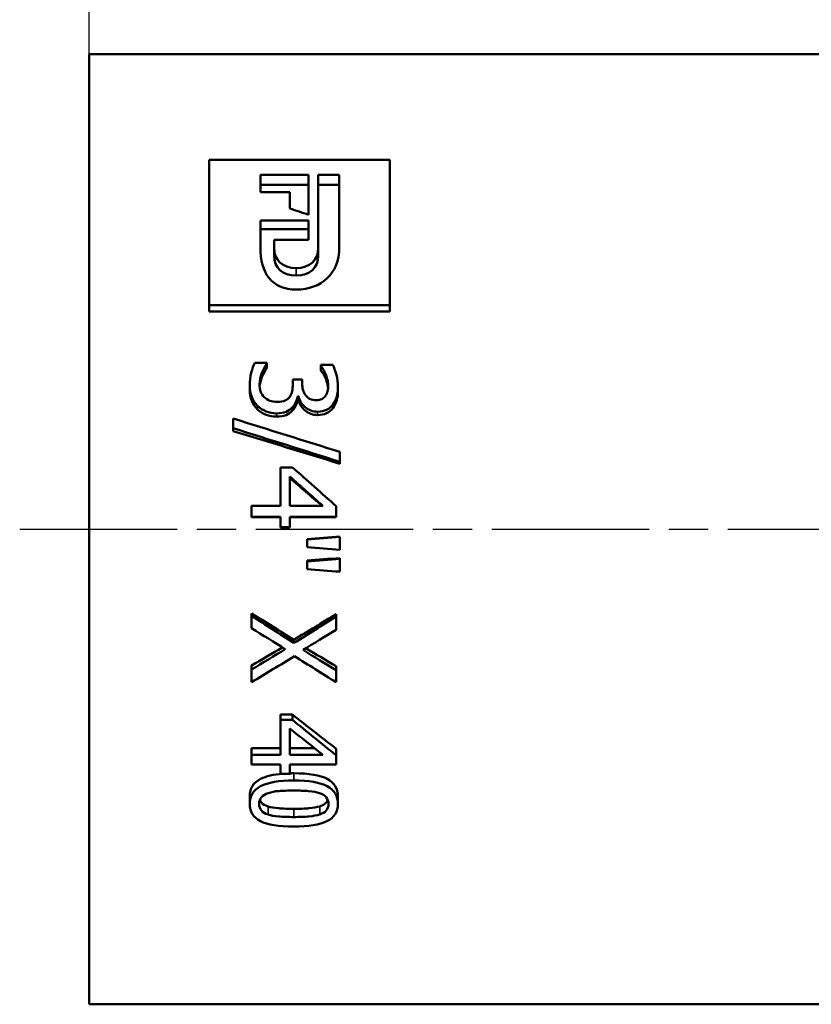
# Model space of a CAD drawing. Header units: millimetres. Extents: x -134 to 549, y -69 to 356.
# Tile 12 of 18: x 31 to 59, y 198 to 233. Entities that reach past the tile are written whole.
import ezdxf

# ---------------------------------------------------------------- set-up
doc = ezdxf.new("R2010")
doc.units = ezdxf.units.MM
doc.linetypes.add('CHAIN', pattern=[0.7087, 0.4724, -0.0591, 0.1181, -0.0591])
for name, color, linetype, lineweight in [('Видимые тонкие (ГОСТ)', 7, 'Continuous', 35), ('Видимый контур (ГОСТ)', 7, 'Continuous', 50), ('Осевая линия (ГОСТ)', 7, 'Continuous', 25), ('Размер (ГОСТ)', 7, 'Continuous', 25)]:
    doc.layers.add(name, color=color, linetype=linetype, lineweight=lineweight)
doc.styles.add('Обычный текст (ГОСТ)', font='GOST Common Italic.ttf')
doc.dimstyles.new('Обычный (ГОСТ)', dxfattribs={"dimtxt": 3.5, "dimasz": 3.5, "dimexe": 1, "dimexo": 0, "dimgap": 0.5, "dimtad": 1, "dimrnd": 1e-08, "dimtxsty": 'Обычный текст (ГОСТ)', "dimblk": 'Filled-1', "dimcen": 0.09, "dimdle": 15, "dimclrd": 256, "dimclre": 256, "dimclrt": 256, "dimazin": 2, "dimtfac": 0.714286, "dimtdec": 3, "dimtmove": 0, "dimatfit": 3, "dimfxl": 1, "dimtolj": 1, "dimlwd": 25, "dimlwe": 25, "dimarcsym": 0})

# ---------------------------------------------------------------- blocks, each defined once
blk = doc.blocks.new('Filled-1')
at = {"color": 0}
for p, q in [((0, 0), (-1, 0.143)), ((-1, 0.143), (-1, -0.143)), ((-1, 0), (0, 0)), ((-1, -0.143), (0, 0))]:
    blk.add_line(p, q, dxfattribs=at)
at = {"color": 0, "flags": 128}
blk.add_lwpolyline([(-1, -0.143), (0, 0), (-1, 0.143), (-1, -0.143)], dxfattribs=at)
at = {"color": 0}
blk.add_solid([(-1, -0.143), (0, 0), (-1, 0.143), (-1, -0.143)], dxfattribs=at)
blk = doc.blocks.new('*D9')
at = {"layer": 'Defpoints', "color": 0, "linetype": 'Continuous', "transparency": 16777216}
for p in [(85.414, 256.745), (33.414, 231.745), (85.414, 224.172)]:
    blk.add_point(p, dxfattribs=at)
at = {"layer": 'Размер (ГОСТ)', "linetype": 'Continuous', "lineweight": 25, "transparency": 16777216}
for p, q in [((33.414, 231.745), (33.414, 257.745)), ((85.414, 224.172), (85.414, 257.745)), ((36.914, 256.745), (81.914, 256.745))]:
    blk.add_line(p, q, dxfattribs=at)
at = {"layer": 'Размер (ГОСТ)', "linetype": 'Continuous', "lineweight": 25, "transparency": 16777216, "xscale": 3.5, "yscale": 3.5, "zscale": 3.5, "rotation": 180}
blk.add_blockref('Filled-1', (33.414, 256.745), dxfattribs=at)
at = {"layer": 'Размер (ГОСТ)', "linetype": 'Continuous', "lineweight": 25, "transparency": 16777216, "xscale": 3.5, "yscale": 3.5, "zscale": 3.5}
blk.add_blockref('Filled-1', (85.414, 256.745), dxfattribs=at)
at = {"layer": 'Размер (ГОСТ)', "linetype": 'Continuous', "lineweight": 25, "transparency": 16777216, "insert": (44.403, 260.745), "char_height": 3.5, "attachment_point": 1, "style": 'Обычный текст (ГОСТ)'}
blk.add_mtext('\\A1;52', dxfattribs=at)

msp = doc.modelspace()

# ---------------------------------------------------------------- linework, layer by layer
at = {"layer": 'Видимые тонкие (ГОСТ)'}
for p, q in [((40.8703, 223.7793), (40.8703, 224.0464)), ((39.478, 218.9598), (39.478, 219.0859)), ((40.1646, 218.6987), (40.1646, 218.8172)), ((41.6368, 218.7563), (41.6368, 218.8765)), ((40.7821, 205.8605), (40.7821, 205.6036)), ((39.8559, 204.6697), (39.8559, 204.378)), ((40.7846, 204.5816), (40.7846, 204.2873)), ((41.7158, 204.6717), (41.7158, 204.38))]:
    msp.add_line(p, q, dxfattribs=at)
at = {"layer": 'Видимый контур (ГОСТ)'}
for p, q in [((33.4144, 197.5455), (33.4144, 231.7455)), ((33.4144, 231.7455), (73.4144, 231.7455)), ((37.7403, 227.9435), (44.2403, 227.9435)), ((37.7403, 227.9435), (37.7403, 222.7166)), ((44.2403, 222.7166), (44.2403, 227.9435)), ((39.5787, 227.4003), (41.3115, 227.4003)), ((39.5787, 227.4003), (39.5787, 226.7799)), ((41.3115, 225.9679), (41.3115, 227.4003)), ((41.6641, 227.4003), (41.6641, 224.7729)), ((41.6641, 227.4003), (42.418, 227.4003)), ((42.418, 224.7837), (42.418, 227.4003)), ((41.3115, 227.0379), (39.5787, 227.0379)), ((42.418, 227.0379), (41.6641, 227.0379)), ((40.6369, 226.7799), (39.5787, 226.7799)), ((40.6369, 226.7799), (40.6369, 226.1919)), ((39.5787, 225.7575), (41.3115, 225.7575)), ((39.5787, 225.7575), (39.5787, 224.7988)), ((41.3115, 225.4418), (39.5787, 225.4418)), ((41.3115, 225.0632), (41.3115, 225.7575)), ((40.0767, 224.7729), (40.0767, 225.0632)), ((41.3115, 225.0632), (40.0767, 225.0632)), ((40.0767, 224.4852), (40.0767, 224.7729)), ((41.6641, 224.4852), (41.6641, 224.7729)), ((44.2403, 222.7166), (37.7403, 222.7166)), ((37.7403, 222.4873), (37.7403, 222.7166)), ((44.2403, 222.4873), (44.2403, 222.7166)), ((44.2403, 222.4873), (37.7403, 222.4873)), ((39.3841, 220.6415), (39.8164, 220.6415)), ((39.8164, 220.6128), (39.8164, 220.6415)), ((39.8164, 220.4433), (39.8164, 220.6128)), ((41.7528, 220.5602), (42.1851, 220.5602)), ((41.7528, 220.5602), (41.7528, 220.5362)), ((41.7528, 220.3689), (41.7528, 220.5362)), ((41.9233, 220.084), (41.9233, 220.243)), ((39.1964, 219.682), (39.1964, 219.8292)), ((40.7451, 220.0353), (41.0835, 220.0353)), ((40.7451, 220.0353), (40.7451, 219.8657)), ((41.0835, 219.9021), (41.0835, 220.0353)), ((42.3728, 219.6371), (42.3728, 219.7831)), ((40.955, 219.4367), (40.9254, 219.4367)), ((40.9254, 219.3006), (40.9254, 219.4367)), ((40.955, 219.3006), (40.955, 219.4367)), ((40.955, 219.3006), (40.9254, 219.3006)), ((42.1999, 219.0195), (42.1999, 219.1474)), ((40.7278, 218.9048), (40.7278, 219.0293)), ((38.5986, 218.6293), (38.5986, 218.2818)), ((38.5986, 218.1785), (38.5986, 218.2818)), ((42.4444, 217.0725), (42.4444, 217.4296)), ((42.4444, 217.0036), (42.4444, 217.0725)), ((40.3079, 216.8735), (40.7377, 216.8735)), ((40.3079, 216.8735), (40.3079, 215.4936)), ((40.6364, 216.5453), (40.6364, 215.4936)), ((39.2606, 215.4936), (40.3079, 215.4936)), ((39.2606, 215.4936), (39.2606, 215.0897)), ((41.8269, 215.4936), (40.6364, 215.4936)), ((42.3086, 215.0897), (42.3086, 215.4758)), ((40.3079, 215.0897), (39.2606, 215.0897)), ((39.2606, 215.0771), (39.2606, 215.0897)), ((40.3079, 215.0771), (39.2606, 215.0771)), ((40.3079, 215.0897), (40.3079, 214.716)), ((40.6364, 214.716), (40.6364, 215.0897)), ((42.3086, 215.0897), (40.6364, 215.0897)), ((42.3086, 215.0771), (40.6364, 215.0771)), ((42.3086, 215.0771), (42.3086, 215.0897)), ((40.6364, 214.716), (40.3079, 214.716)), ((40.3079, 214.714), (40.3079, 214.716)), ((40.6364, 214.714), (40.3079, 214.714)), ((40.6364, 214.714), (40.6364, 214.716)), ((41.2588, 214.2892), (41.2588, 214.2788)), ((41.2588, 214.2788), (41.2588, 214.0018)), ((42.4444, 214.3781), (42.4444, 214.3703)), ((42.4444, 213.9103), (42.4444, 214.3703)), ((41.2588, 213.5193), (41.2588, 213.4864)), ((41.2588, 213.4864), (41.2588, 213.2101)), ((42.4444, 213.6081), (42.4444, 213.5777)), ((42.4444, 213.1189), (42.4444, 213.5777)), ((39.2606, 211.6178), (39.2606, 211.5293)), ((39.2606, 211.5293), (39.2606, 211.0875)), ((42.3086, 211.5887), (42.3086, 211.4993)), ((42.3086, 211.0303), (42.3086, 211.4993)), ((40.7871, 210.6678), (40.7871, 210.5515)), ((39.2606, 209.7378), (39.2606, 209.5943)), ((39.2606, 209.5943), (39.2606, 209.1384)), ((42.3086, 209.7117), (42.3086, 209.5675)), ((42.3086, 209.1384), (42.3086, 209.5675)), ((40.3079, 207.9772), (40.7377, 207.9772)), ((40.3079, 207.9772), (40.3079, 207.7823)), ((40.3079, 207.7823), (40.7377, 207.7823)), ((40.3079, 207.7823), (40.3079, 206.529)), ((40.7377, 207.9772), (40.7377, 207.7823)), ((40.6364, 207.4792), (40.6364, 206.529)), ((39.2606, 206.7596), (40.3079, 206.7596)), ((39.2606, 206.7596), (39.2606, 206.529)), ((40.6364, 206.7596), (41.5348, 206.7596)), ((42.3086, 206.7442), (42.3086, 206.5132)), ((39.2606, 206.529), (40.3079, 206.529)), ((39.2606, 206.529), (39.2606, 206.1725)), ((41.8269, 206.529), (40.6364, 206.529)), ((42.3086, 206.1725), (42.3086, 206.5132)), ((40.3079, 206.1725), (39.2606, 206.1725)), ((40.3079, 206.1725), (40.3079, 205.8469)), ((40.6364, 205.8469), (40.6364, 206.1725)), ((42.3086, 206.1725), (40.6364, 206.1725)), ((40.6364, 205.8469), (40.3079, 205.8469)), ((39.1964, 205.0382), (39.1964, 204.7573)), ((42.3703, 205.0382), (42.3703, 204.7573)), ((33.4144, 197.5455), (73.4144, 197.5455))]:
    msp.add_line(p, q, dxfattribs=at)
for points in [[(41.3115, 225.9679), (41.0866, 226.0431), (40.8618, 226.1177), (40.6369, 226.1919)], [(40.8752, 223.2734), (39.9796, 223.2734), (39.5787, 223.8677), (39.5787, 224.7988)], [(40.0767, 224.7729), (40.0767, 224.3437), (40.3615, 224.0464), (40.8703, 224.0464)], [(40.8703, 224.0464), (41.3674, 224.0464), (41.6641, 224.3437), (41.6641, 224.7729)], [(42.418, 224.7837), (42.418, 223.8593), (41.7795, 223.2734), (40.8752, 223.2734)], [(40.8703, 223.7793), (40.3615, 223.7793), (40.0767, 224.0681), (40.0767, 224.4852)], [(41.6641, 224.4852), (41.6641, 224.0681), (41.3674, 223.7793), (40.8703, 223.7793)], [(38.5986, 218.6293), (39.8806, 218.2323), (41.1625, 217.832), (42.4444, 217.4296)], [(42.4444, 217.0725), (41.1625, 217.4779), (39.8806, 217.8813), (38.5986, 218.2818)], [(42.4444, 217.0036), (41.1625, 217.3975), (39.8806, 217.7894), (38.5986, 218.1785)], [(40.7377, 216.8735), (41.2613, 216.4095), (41.785, 215.9431), (42.3086, 215.4758)], [(40.6364, 216.5453), (41.0332, 216.1956), (41.4301, 215.8449), (41.8269, 215.4936)], [(41.7989, 215.4936), (41.4114, 215.8268), (41.0239, 216.1596), (40.6364, 216.4913)], [(41.2588, 214.2892), (41.654, 214.3188), (42.0492, 214.3485), (42.4444, 214.3781)], [(41.2588, 214.2788), (41.654, 214.3093), (42.0492, 214.3398), (42.4444, 214.3703)], [(42.4444, 213.9103), (42.0492, 213.9408), (41.654, 213.9713), (41.2588, 214.0018)], [(41.2588, 213.5193), (41.654, 213.5489), (42.0492, 213.5785), (42.4444, 213.6081)], [(41.2588, 213.4864), (41.654, 213.5169), (42.0492, 213.5473), (42.4444, 213.5777)], [(42.4444, 213.1189), (42.0492, 213.1493), (41.654, 213.1797), (41.2588, 213.2101)], [(39.2606, 211.6178), (39.7694, 211.2994), (40.2782, 210.9825), (40.7871, 210.6678)], [(39.2606, 211.5293), (39.7694, 211.2015), (40.2782, 210.8754), (40.7871, 210.5515)], [(40.7871, 210.6678), (41.2942, 210.9729), (41.8014, 211.28), (42.3086, 211.5887)], [(40.7871, 210.5515), (41.2942, 210.8656), (41.8014, 211.1816), (42.3086, 211.4993)], [(40.4758, 210.3294), (40.0708, 210.5808), (39.6657, 210.8336), (39.2606, 211.0875)], [(42.3086, 211.0303), (41.9109, 210.7864), (41.5133, 210.5437), (41.1156, 210.3023)], [(39.2606, 209.7378), (39.632, 209.9547), (40.0033, 210.1729), (40.3747, 210.3922)], [(39.2606, 209.5943), (39.6657, 209.8378), (40.0708, 210.0829), (40.4758, 210.3294)], [(41.1156, 210.3023), (41.5133, 210.0559), (41.9109, 209.8109), (42.3086, 209.5675)], [(41.2176, 210.3643), (41.5813, 210.1456), (41.9449, 209.928), (42.3086, 209.7117)], [(40.8068, 210.0785), (40.2914, 209.7626), (39.776, 209.449), (39.2606, 209.1384)], [(42.3086, 209.1384), (41.808, 209.449), (41.3074, 209.7626), (40.8068, 210.0785)], [(40.7377, 207.9772), (41.2613, 207.5587), (41.785, 207.1473), (42.3086, 206.7442)], [(40.7377, 207.7823), (41.2613, 207.3515), (41.785, 206.928), (42.3086, 206.5132)], [(40.6364, 207.4792), (41.0332, 207.1579), (41.4301, 206.841), (41.8269, 206.529)], [(40.6364, 205.8587), (40.6838, 205.8599), (40.7324, 205.8605), (40.7821, 205.8605)]]:
    msp.add_open_spline(points, degree=3, dxfattribs=at)
for points, knots in [([(39.1964, 219.8292), (39.1964, 219.9799), (39.2149, 220.1282), (39.252, 220.2744), (39.289, 220.4205), (39.3331, 220.5427), (39.3841, 220.6415)], [0, 0, 0, 0, 1, 1, 1, 2, 2, 2, 2]), ([(39.8164, 220.6128), (39.7538, 220.5299), (39.6937, 220.4181), (39.636, 220.2768), (39.5784, 220.1355), (39.5496, 219.9944), (39.5496, 219.8535)], [0, 0, 0, 0, 1, 1, 1, 2, 2, 2, 2]), ([(41.9233, 220.243), (41.8953, 220.3073), (41.8665, 220.363), (41.8368, 220.4103), (41.8072, 220.4575), (41.7792, 220.4995), (41.7528, 220.5362)], [0, 0, 0, 0, 1, 1, 1, 2, 2, 2, 2]), ([(42.1851, 220.5602), (42.2329, 220.474), (42.2761, 220.3568), (42.3148, 220.2081), (42.3535, 220.0594), (42.3728, 219.9176), (42.3728, 219.7831)], [0, 0, 0, 0, 1, 1, 1, 2, 2, 2, 2]), ([(39.8164, 220.4433), (39.7538, 220.3627), (39.6937, 220.2541), (39.636, 220.1168), (39.5894, 220.0056), (39.5616, 219.8946), (39.5527, 219.7837)], [0, 0, 0, 0, 1, 1, 1, 1.8096429, 1.8096429, 1.8096429, 1.8096429]), ([(41.9233, 220.084), (41.8953, 220.1465), (41.8665, 220.2006), (41.8368, 220.2465), (41.8072, 220.2924), (41.7792, 220.3332), (41.7528, 220.3689)], [0, 0, 0, 0, 1, 1, 1, 2, 2, 2, 2]), ([(42.0196, 219.8147), (42.0196, 219.8876), (42.0105, 219.9599), (41.9924, 220.0317), (41.9743, 220.1035), (41.9513, 220.174), (41.9233, 220.243)], [0, 0, 0, 0, 1, 1, 1, 2, 2, 2, 2]), ([(39.478, 219.0859), (39.3857, 219.1745), (39.3158, 219.2813), (39.268, 219.4061), (39.2203, 219.531), (39.1964, 219.6721), (39.1964, 219.8292)], [0, 0, 0, 0, 1, 1, 1, 2, 2, 2, 2]), ([(39.5496, 219.8535), (39.5496, 219.771), (39.5628, 219.6882), (39.5891, 219.6053), (39.6155, 219.5223), (39.6591, 219.4531), (39.72, 219.3976)], [0, 0, 0, 0, 1, 1, 1, 2, 2, 2, 2]), ([(40.6364, 219.4123), (40.6776, 219.4694), (40.706, 219.5366), (40.7216, 219.6138), (40.7373, 219.691), (40.7451, 219.775), (40.7451, 219.8657)], [0, 0, 0, 0, 1, 1, 1, 2, 2, 2, 2]), ([(41.0835, 219.9021), (41.0835, 219.7225), (41.1271, 219.5753), (41.2144, 219.4612), (41.3017, 219.3471), (41.4284, 219.2898), (41.5948, 219.2898)], [0, 0, 0, 0, 1, 1, 1, 2, 2, 2, 2]), ([(42.0166, 219.7378), (42.0126, 219.785), (42.0046, 219.832), (41.9924, 219.8787), (41.9743, 219.9485), (41.9513, 220.0169), (41.9233, 220.084)], [0.3302413, 0.3302413, 0.3302413, 0.3302413, 1, 1, 1, 2, 2, 2, 2]), ([(41.9257, 219.449), (41.9603, 219.4995), (41.9846, 219.5557), (41.9986, 219.6175), (42.0126, 219.6792), (42.0196, 219.745), (42.0196, 219.8147)], [0, 0, 0, 0, 1, 1, 1, 2, 2, 2, 2]), ([(42.3728, 219.7831), (42.3728, 219.6469), (42.3588, 219.5277), (42.3308, 219.4257), (42.3028, 219.3238), (42.2592, 219.2309), (42.1999, 219.1474)], [0, 0, 0, 0, 1, 1, 1, 2, 2, 2, 2]), ([(39.478, 218.9598), (39.3857, 219.0458), (39.3158, 219.1496), (39.268, 219.2709), (39.2203, 219.3922), (39.1964, 219.5293), (39.1964, 219.682)], [0, 0, 0, 0, 1, 1, 1, 2, 2, 2, 2]), ([(39.72, 219.3976), (39.7809, 219.3437), (39.8476, 219.3024), (39.9201, 219.2738), (39.9925, 219.2452), (40.0839, 219.2309), (40.1943, 219.2309)], [0, 0, 0, 0, 1, 1, 1, 2, 2, 2, 2]), ([(40.1943, 219.2309), (40.3046, 219.2309), (40.3956, 219.2469), (40.4672, 219.2787), (40.5388, 219.3106), (40.5952, 219.3552), (40.6364, 219.4123)], [0, 0, 0, 0, 1, 1, 1, 2, 2, 2, 2]), ([(40.9254, 219.4367), (40.9122, 219.3731), (40.8908, 219.3049), (40.8612, 219.2321), (40.8315, 219.1593), (40.7871, 219.0917), (40.7278, 219.0293)], [0, 0, 0, 0, 1, 1, 1, 2, 2, 2, 2]), ([(41.6368, 218.8765), (41.4688, 218.8765), (41.3214, 218.9317), (41.1946, 219.0416), (41.0678, 219.1516), (40.988, 219.2834), (40.955, 219.4367)], [0, 0, 0, 0, 1, 1, 1, 2, 2, 2, 2]), ([(41.5948, 219.2898), (41.6722, 219.2898), (41.7384, 219.3045), (41.7936, 219.3339), (41.8488, 219.3633), (41.8928, 219.4017), (41.9257, 219.449)], [0, 0, 0, 0, 1, 1, 1, 2, 2, 2, 2]), ([(42.3728, 219.6371), (42.3728, 219.5048), (42.3588, 219.389), (42.3308, 219.2899), (42.3028, 219.1909), (42.2592, 219.1007), (42.1999, 219.0195)], [0, 0, 0, 0, 1, 1, 1, 2, 2, 2, 2]), ([(40.1646, 218.8172), (40.028, 218.8172), (39.9016, 218.8407), (39.7855, 218.8876), (39.6694, 218.9345), (39.5669, 219.0006), (39.478, 219.0859)], [0, 0, 0, 0, 1, 1, 1, 2, 2, 2, 2]), ([(40.9254, 219.3006), (40.9122, 219.2388), (40.8908, 219.1726), (40.8612, 219.1018), (40.8315, 219.0311), (40.7871, 218.9654), (40.7278, 218.9048)], [0, 0, 0, 0, 1, 1, 1, 2, 2, 2, 2]), ([(41.6368, 218.7563), (41.4688, 218.7563), (41.3214, 218.8099), (41.1946, 218.9167), (41.0678, 219.0236), (40.988, 219.1517), (40.955, 219.3006)], [0, 0, 0, 0, 1, 1, 1, 2, 2, 2, 2]), ([(42.1999, 219.1474), (42.1357, 219.0589), (42.0571, 218.9916), (41.964, 218.9455), (41.871, 218.8995), (41.7619, 218.8765), (41.6368, 218.8765)], [0, 0, 0, 0, 1, 1, 1, 2, 2, 2, 2]), ([(40.1646, 218.6987), (40.028, 218.6987), (39.9016, 218.7215), (39.7855, 218.7671), (39.6694, 218.8126), (39.5669, 218.8769), (39.478, 218.9598)], [0, 0, 0, 0, 1, 1, 1, 2, 2, 2, 2]), ([(40.7278, 219.0293), (40.6702, 218.9669), (40.5952, 218.916), (40.503, 218.8765), (40.4108, 218.837), (40.298, 218.8172), (40.1646, 218.8172)], [0, 0, 0, 0, 1, 1, 1, 2, 2, 2, 2]), ([(40.7278, 218.9048), (40.6702, 218.8442), (40.5952, 218.7946), (40.503, 218.7563), (40.4108, 218.7179), (40.298, 218.6987), (40.1646, 218.6987)], [0, 0, 0, 0, 1, 1, 1, 2, 2, 2, 2]), ([(42.1999, 219.0195), (42.1357, 218.9335), (42.0571, 218.8681), (41.964, 218.8234), (41.871, 218.7787), (41.7619, 218.7563), (41.6368, 218.7563)], [0, 0, 0, 0, 1, 1, 1, 2, 2, 2, 2]), ([(39.1964, 205.0382), (39.1964, 205.3161), (39.3269, 205.5252), (39.5879, 205.659), (39.7812, 205.758), (40.0496, 205.8209), (40.3933, 205.8468)], [0, 0, 0, 0, 1, 1, 1, 1.7405814, 1.7405814, 1.7405814, 1.7405814]), ([(39.1964, 204.7573), (39.1964, 205.0433), (39.3269, 205.2585), (39.5879, 205.3962), (39.8489, 205.5339), (40.247, 205.6036), (40.7821, 205.6036)], [0, 0, 0, 0, 1, 1, 1, 2, 2, 2, 2]), ([(40.7821, 205.8605), (41.3321, 205.8605), (41.7343, 205.792), (41.9887, 205.6569), (42.2431, 205.5217), (42.3703, 205.3134), (42.3703, 205.0382)], [0, 0, 0, 0, 1, 1, 1, 2, 2, 2, 2]), ([(40.7821, 205.6036), (41.3321, 205.6036), (41.7343, 205.5332), (41.9887, 205.394), (42.2431, 205.2549), (42.3703, 205.0405), (42.3703, 204.7573)], [0, 0, 0, 0, 1, 1, 1, 2, 2, 2, 2]), ([(39.8633, 205.1498), (39.9753, 205.1869), (40.1029, 205.2113), (40.2461, 205.2227), (40.3894, 205.2342), (40.5681, 205.2399), (40.7821, 205.2399)], [-2, -2, -2, -2, -1, -1, -1, 0, 0, 0, 0]), ([(40.7821, 205.2399), (40.9814, 205.2399), (41.16, 205.2334), (41.3181, 205.2206), (41.4762, 205.2077), (41.6071, 205.1834), (41.7109, 205.1477)], [-2, -2, -2, -2, -1, -1, -1, 0, 0, 0, 0]), ([(39.5348, 204.7573), (39.5348, 204.8582), (39.5632, 204.9406), (39.62, 205.0037), (39.6768, 205.0668), (39.7579, 205.1156), (39.8633, 205.1498)], [-2, -2, -2, -2, -1, -1, -1, 0, 0, 0, 0]), ([(39.5586, 204.9016), (39.5718, 204.8676), (39.5907, 204.8369), (39.615, 204.8096), (39.6686, 204.7496), (39.7488, 204.7031), (39.8559, 204.6697)], [0.5443185, 0.5443185, 0.5443185, 0.5443185, 1, 1, 1, 2, 2, 2, 2]), ([(41.7109, 205.1477), (41.8179, 205.1106), (41.8982, 205.0604), (41.9517, 204.9973), (42.0052, 204.9342), (42.032, 204.854), (42.032, 204.7573)], [-2, -2, -2, -2, -1, -1, -1, 0, 0, 0, 0]), ([(41.7158, 204.6717), (41.8195, 204.7051), (41.8982, 204.751), (41.9517, 204.8096), (41.9761, 204.8363), (41.9949, 204.8666), (42.0081, 204.9005)], [0, 0, 0, 0, 1, 1, 1, 1.4553685, 1.4553685, 1.4553685, 1.4553685]), ([(40.7846, 203.9451), (40.2379, 203.9451), (39.8365, 204.0097), (39.5805, 204.1409), (39.3244, 204.2721), (39.1964, 204.4755), (39.1964, 204.7573)], [0, 0, 0, 0, 1, 1, 1, 2, 2, 2, 2]), ([(39.8559, 204.378), (39.7488, 204.4124), (39.6686, 204.4603), (39.615, 204.522), (39.5615, 204.5837), (39.5348, 204.6619), (39.5348, 204.7573)], [-2, -2, -2, -2, -1, -1, -1, 0, 0, 0, 0]), ([(39.8559, 204.6697), (39.9563, 204.6376), (40.0839, 204.6149), (40.2387, 204.6016), (40.3935, 204.5882), (40.5755, 204.5816), (40.7846, 204.5816)], [0, 0, 0, 0, 1, 1, 1, 2, 2, 2, 2]), ([(42.3703, 204.7573), (42.3703, 204.4727), (42.2386, 204.2687), (41.9751, 204.1389), (41.7117, 204.009), (41.3148, 203.9451), (40.7846, 203.9451)], [0, 0, 0, 0, 1, 1, 1, 2, 2, 2, 2]), ([(40.7846, 204.5816), (40.9937, 204.5816), (41.1753, 204.5882), (41.3292, 204.6016), (41.4832, 204.6149), (41.6121, 204.6382), (41.7158, 204.6717)], [0, 0, 0, 0, 1, 1, 1, 2, 2, 2, 2]), ([(42.032, 204.7573), (42.032, 204.6605), (42.0052, 204.5823), (41.9517, 204.522), (41.8982, 204.4617), (41.8195, 204.4145), (41.7158, 204.38)], [-2, -2, -2, -2, -1, -1, -1, 0, 0, 0, 0]), ([(40.7846, 204.2873), (40.5755, 204.2873), (40.3935, 204.2942), (40.2387, 204.3079), (40.0839, 204.3216), (39.9563, 204.3449), (39.8559, 204.378)], [-2, -2, -2, -2, -1, -1, -1, 0, 0, 0, 0]), ([(41.7158, 204.38), (41.6121, 204.3456), (41.4832, 204.3216), (41.3292, 204.3079), (41.1753, 204.2942), (40.9937, 204.2873), (40.7846, 204.2873)], [-2, -2, -2, -2, -1, -1, -1, 0, 0, 0, 0])]:
    msp.add_open_spline(points, degree=3, knots=knots, dxfattribs=at)
at = {"layer": 'Осевая линия (ГОСТ)', "linetype": 'CHAIN', "ltscale": 11.993792}
msp.add_line((30.9144, 214.6455), (75.9144, 214.6455), dxfattribs=at)

# ---------------------------------------------------------------- dimensions: what is measured, and where the dimension line sits
at = {"layer": 'Размер (ГОСТ)', "linetype": 'Continuous', "lineweight": 25}
dim = msp.add_linear_dim(base=(85.4144, 256.7455), p1=(33.4144, 231.7455), p2=(85.4144, 224.1718), angle=180, dimstyle='Обычный (ГОСТ)', override={"dimgap": 0.5, "dimdec": 2, "dimtol": 0, "dimlim": 0, "dimtp": 0, "dimtm": 0, "dimtdec": 3, "dimtofl": 0, "dimatfit": 1}, dxfattribs=at)
dim.commit()
dim.dimension.update_dxf_attribs({"geometry": '*D9', "text_midpoint": (46.9144, 256.7455), "dimtype": 160})

doc.saveas('drawing.dxf')
